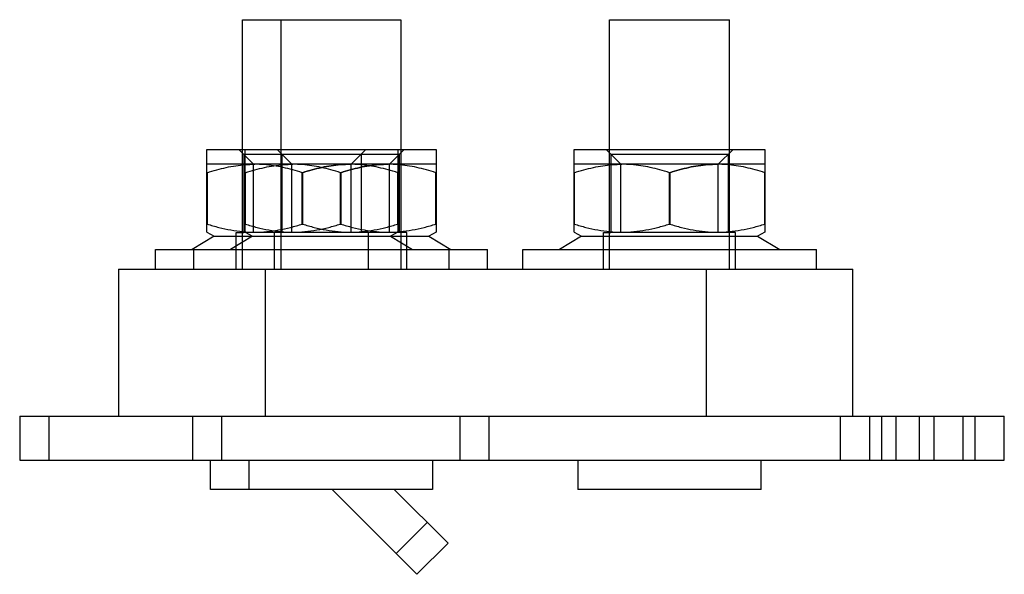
# Model space of a CAD drawing. Header units: millimetres. Extents: x 10 to 77.1, y 41.3 to 79.1.
import ezdxf

# ---------------------------------------------------------------- set-up
doc = ezdxf.new("R2010")
doc.units = ezdxf.units.MM
doc.header["$LTSCALE"] = 7.813643
doc.layers.get('0').update_dxf_attribs({"linetype": 'CONTINUOUS'})
doc.layers.add('INTFCLR_2889', color=7, linetype='CONTINUOUS')

msp = doc.modelspace()

# ---------------------------------------------------------------- linework, layer by layer
at = {"color": 7}
for p, q in [((25.196, 62.117), (25.196, 79.117)), ((25.196, 79.117), (35.974, 79.117)), ((27.814, 79.117), (27.814, 62.117)), ((35.974, 79.117), (35.974, 62.117)), ((50.196, 62.117), (50.196, 79.117)), ((50.196, 79.117), (58.356, 79.117)), ((58.356, 62.117), (58.356, 79.117)), ((16.764, 62.117), (16.764, 52.117)), ((16.764, 62.117), (66.764, 62.117)), ((26.764, 52.117), (26.764, 62.117)), ((56.764, 62.117), (56.764, 52.117)), ((66.764, 52.117), (66.764, 62.117)), ((10.026, 52.117), (10.026, 49.117)), ((10.026, 52.117), (77.076, 52.117)), ((12.026, 49.117), (12.026, 52.117)), ((21.794, 52.117), (21.794, 49.117)), ((23.794, 49.117), (23.794, 52.117)), ((39.994, 52.117), (39.994, 49.117)), ((41.994, 49.117), (41.994, 52.117)), ((65.922, 49.117), (65.922, 52.109)), ((67.917, 49.117), (67.917, 52.117)), ((68.706, 52.117), (68.706, 49.117)), ((69.704, 49.117), (69.704, 52.117)), ((71.276, 52.117), (71.276, 49.117)), ((72.276, 52.117), (72.276, 49.117)), ((74.276, 49.117), (74.276, 52.117)), ((75.076, 52.117), (75.076, 49.117)), ((77.076, 49.117), (77.076, 52.117)), ((10.026, 49.117), (77.076, 49.117)), ((23.026, 47.117), (23.026, 49.117)), ((25.644, 47.117), (25.644, 49.117)), ((38.144, 49.117), (38.144, 47.117)), ((48.026, 49.117), (48.026, 47.117)), ((60.526, 47.117), (60.526, 49.117)), ((38.144, 47.117), (23.027, 47.117)), ((31.294, 47.117), (37.072, 41.339)), ((35.537, 47.117), (39.194, 43.46)), ((60.526, 47.117), (48.027, 47.117)), ((35.658, 42.753), (37.779, 44.874)), ((37.072, 41.339), (39.194, 43.46))]:
    msp.add_line(p, q, dxfattribs=at)
at = {"layer": 'INTFCLR_2889', "color": 7}
for p, q in [((22.779, 64.644), (22.779, 70.267)), ((22.779, 70.267), (38.379, 70.267)), ((25.956, 69.267), (24.956, 70.267)), ((25.279, 69.944), (25.279, 64.617)), ((35.879, 69.944), (25.279, 69.944)), ((25.379, 64.644), (25.379, 70.267)), ((28.556, 69.267), (27.556, 70.267)), ((27.879, 69.944), (27.879, 64.617)), ((32.602, 69.267), (33.602, 70.267)), ((33.279, 69.944), (33.279, 64.617)), ((35.202, 69.267), (36.202, 70.267)), ((35.779, 70.267), (35.779, 64.644)), ((35.879, 69.944), (35.879, 64.617)), ((38.379, 70.267), (38.379, 64.644)), ((47.779, 64.644), (47.779, 70.267)), ((47.779, 70.267), (60.779, 70.267)), ((50.956, 69.267), (49.956, 70.267)), ((50.279, 69.944), (50.279, 64.617)), ((58.279, 69.944), (50.279, 69.944)), ((57.602, 69.267), (58.602, 70.267)), ((58.279, 69.944), (58.279, 64.617)), ((60.779, 70.267), (60.779, 64.644)), ((38.379, 69.267), (22.779, 69.267)), ((25.956, 64.617), (25.956, 69.267)), ((28.556, 64.617), (28.556, 69.267)), ((32.602, 64.617), (32.602, 69.267)), ((35.202, 64.617), (35.202, 69.267)), ((60.779, 69.267), (47.779, 69.267)), ((50.956, 64.617), (50.956, 69.267)), ((57.602, 64.617), (57.602, 69.267)), ((22.779, 68.689), (22.789, 68.689)), ((22.789, 68.689), (22.789, 65.199)), ((25.379, 68.689), (25.389, 68.689)), ((25.389, 68.689), (25.389, 65.199)), ((29.27, 65.199), (29.27, 68.689)), ((29.289, 68.689), (29.27, 68.689)), ((29.289, 68.689), (29.289, 65.199)), ((31.87, 65.199), (31.87, 68.689)), ((31.889, 68.689), (31.87, 68.689)), ((31.889, 68.689), (31.889, 65.199)), ((35.77, 65.199), (35.77, 68.689)), ((35.779, 68.689), (35.77, 68.689)), ((38.37, 65.199), (38.37, 68.689)), ((38.379, 68.689), (38.37, 68.689)), ((47.779, 68.689), (47.789, 68.689)), ((47.789, 68.689), (47.789, 65.199)), ((54.289, 68.689), (54.27, 68.689)), ((54.27, 65.199), (54.27, 68.689)), ((54.289, 68.689), (54.289, 65.199)), ((60.77, 68.689), (60.779, 68.689)), ((60.77, 65.199), (60.77, 68.689)), ((22.789, 65.199), (22.779, 65.199)), ((25.389, 65.199), (25.379, 65.199)), ((29.27, 65.199), (29.289, 65.199)), ((31.87, 65.199), (31.889, 65.199)), ((35.77, 65.199), (35.779, 65.199)), ((38.37, 65.199), (38.379, 65.199)), ((47.789, 65.199), (47.779, 65.199)), ((54.27, 65.199), (54.289, 65.199)), ((60.77, 65.199), (60.779, 65.199)), ((22.779, 64.644), (23.279, 64.367)), ((24.779, 62.117), (24.779, 64.617)), ((24.779, 64.617), (25.279, 64.617)), ((35.879, 64.617), (25.279, 64.617)), ((25.379, 64.644), (25.879, 64.367)), ((27.379, 62.117), (27.379, 64.617)), ((33.779, 62.117), (33.779, 64.617)), ((35.779, 64.644), (35.279, 64.367)), ((36.379, 64.617), (35.879, 64.617)), ((36.379, 62.117), (36.379, 64.617)), ((38.379, 64.644), (37.879, 64.367)), ((47.779, 64.644), (48.279, 64.367)), ((49.779, 64.617), (50.279, 64.617)), ((49.779, 62.117), (49.779, 64.617)), ((58.279, 64.617), (50.279, 64.617)), ((58.779, 64.617), (58.279, 64.617)), ((58.779, 62.117), (58.779, 64.617)), ((60.779, 64.644), (60.279, 64.367)), ((23.279, 64.367), (21.779, 63.467)), ((23.279, 64.367), (37.879, 64.367)), ((25.879, 64.367), (24.379, 63.467)), ((35.279, 64.367), (36.779, 63.467)), ((37.879, 64.367), (39.379, 63.467)), ((48.279, 64.367), (46.779, 63.467)), ((48.279, 64.367), (60.279, 64.367)), ((60.279, 64.367), (61.779, 63.467)), ((19.279, 62.117), (19.279, 63.467)), ((19.279, 63.467), (41.879, 63.467)), ((21.879, 62.117), (21.879, 63.467)), ((39.279, 62.117), (39.279, 63.467)), ((41.879, 62.117), (41.879, 63.467)), ((44.279, 62.117), (44.279, 63.467)), ((44.279, 63.467), (64.279, 63.467)), ((64.279, 62.117), (64.279, 63.467)), ((19.279, 62.117), (41.879, 62.117)), ((44.279, 62.117), (64.279, 62.117))]:
    msp.add_line(p, q, dxfattribs=at)
for points, knots in [([(22.789, 68.689), (23.005, 68.761), (23.436, 68.894), (24.086, 69.057), (24.736, 69.177), (25.384, 69.25), (25.815, 69.267), (26.029, 69.267)], [0, 0, 0, 0, 0.206211, 0.409059, 0.608598, 0.805393, 1, 1, 1, 1]), ([(25.389, 68.689), (25.605, 68.761), (26.035, 68.894), (26.686, 69.057), (27.336, 69.177), (27.983, 69.25), (28.415, 69.267), (28.629, 69.267)], [0, 0, 0, 0, 0.206211, 0.409059, 0.608598, 0.805393, 1, 1, 1, 1]), ([(29.27, 68.689), (29.054, 68.761), (28.623, 68.894), (27.972, 69.057), (27.323, 69.177), (26.675, 69.25), (26.244, 69.267), (26.029, 69.267)], [0, 0, 0, 0, 0.206206, 0.409049, 0.608586, 0.805385, 1, 1, 1, 1]), ([(31.87, 68.689), (31.654, 68.761), (31.223, 68.894), (30.572, 69.057), (29.923, 69.177), (29.275, 69.25), (28.844, 69.267), (28.629, 69.267)], [0, 0, 0, 0, 0.206206, 0.409049, 0.608586, 0.805385, 1, 1, 1, 1]), ([(32.529, 69.267), (32.315, 69.267), (31.884, 69.25), (31.236, 69.177), (30.586, 69.057), (29.935, 68.894), (29.505, 68.761), (29.289, 68.689)], [0, 0, 0, 0, 0.194602, 0.391417, 0.590979, 0.793832, 1, 1, 1, 1]), ([(29.289, 68.689), (29.505, 68.761), (29.936, 68.894), (30.586, 69.057), (31.236, 69.177), (31.884, 69.25), (32.315, 69.267), (32.529, 69.267)], [0, 0, 0, 0, 0.206203, 0.409049, 0.608587, 0.805386, 1, 1, 1, 1]), ([(35.129, 69.267), (34.915, 69.267), (34.483, 69.25), (33.836, 69.177), (33.186, 69.057), (32.535, 68.894), (32.104, 68.761), (31.889, 68.689)], [0, 0, 0, 0, 0.194602, 0.391417, 0.590979, 0.793832, 1, 1, 1, 1]), ([(31.889, 68.689), (32.104, 68.761), (32.535, 68.894), (33.186, 69.057), (33.836, 69.177), (34.483, 69.25), (34.915, 69.267), (35.129, 69.267)], [0, 0, 0, 0, 0.206203, 0.409049, 0.608587, 0.805386, 1, 1, 1, 1]), ([(35.77, 68.689), (35.554, 68.761), (35.123, 68.894), (34.472, 69.057), (33.823, 69.177), (33.175, 69.25), (32.744, 69.267), (32.529, 69.267)], [0, 0, 0, 0, 0.206254, 0.40912, 0.608658, 0.805433, 1, 1, 1, 1]), ([(38.37, 68.689), (38.154, 68.761), (37.723, 68.894), (37.072, 69.057), (36.422, 69.177), (35.775, 69.25), (35.344, 69.267), (35.129, 69.267)], [0, 0, 0, 0, 0.206254, 0.40912, 0.608658, 0.805433, 1, 1, 1, 1]), ([(47.789, 68.689), (48.005, 68.761), (48.436, 68.894), (49.086, 69.057), (49.736, 69.177), (50.384, 69.25), (50.815, 69.267), (51.029, 69.267)], [0, 0, 0, 0, 0.206211, 0.409059, 0.608598, 0.805393, 1, 1, 1, 1]), ([(54.27, 68.689), (54.054, 68.761), (53.623, 68.894), (52.972, 69.057), (52.323, 69.177), (51.675, 69.25), (51.244, 69.267), (51.029, 69.267)], [0, 0, 0, 0, 0.206206, 0.409049, 0.608586, 0.805385, 1, 1, 1, 1]), ([(57.529, 69.267), (57.315, 69.267), (56.884, 69.25), (56.236, 69.177), (55.586, 69.057), (54.935, 68.894), (54.505, 68.761), (54.289, 68.689)], [0, 0, 0, 0, 0.194602, 0.391417, 0.590979, 0.793832, 1, 1, 1, 1]), ([(54.289, 68.689), (54.505, 68.761), (54.936, 68.894), (55.586, 69.057), (56.236, 69.177), (56.884, 69.25), (57.315, 69.267), (57.529, 69.267)], [0, 0, 0, 0, 0.206203, 0.409049, 0.608587, 0.805386, 1, 1, 1, 1]), ([(60.77, 68.689), (60.554, 68.761), (60.123, 68.894), (59.472, 69.057), (58.823, 69.177), (58.175, 69.25), (57.744, 69.267), (57.529, 69.267)], [0, 0, 0, 0, 0.206254, 0.40912, 0.608658, 0.805433, 1, 1, 1, 1]), ([(22.789, 65.199), (23.053, 65.115), (23.585, 64.96), (24.394, 64.782), (25.21, 64.67), (26.03, 64.631), (26.849, 64.67), (27.664, 64.782), (28.474, 64.96), (29.006, 65.115), (29.27, 65.199)], [0, 0, 0, 0, 0.126105, 0.251575, 0.376277, 0.500046, 0.623785, 0.748384, 0.873907, 1, 1, 1, 1]), ([(25.389, 65.199), (25.653, 65.115), (26.185, 64.96), (26.994, 64.782), (27.81, 64.67), (28.63, 64.631), (29.448, 64.67), (30.264, 64.782), (31.073, 64.96), (31.605, 65.115), (31.87, 65.199)], [0, 0, 0, 0, 0.126105, 0.251575, 0.376277, 0.500046, 0.623785, 0.748384, 0.873907, 1, 1, 1, 1]), ([(29.289, 65.199), (29.553, 65.115), (30.085, 64.96), (30.894, 64.782), (31.71, 64.67), (32.529, 64.631), (33.348, 64.67), (34.164, 64.782), (34.973, 64.96), (35.505, 65.115), (35.77, 65.199)], [0, 0, 0, 0, 0.126076, 0.251525, 0.376214, 0.499979, 0.623722, 0.748333, 0.873877, 1, 1, 1, 1]), ([(31.889, 65.199), (32.153, 65.115), (32.685, 64.96), (33.494, 64.782), (34.31, 64.67), (35.129, 64.631), (35.948, 64.67), (36.764, 64.782), (37.573, 64.96), (38.105, 65.115), (38.37, 65.199)], [0, 0, 0, 0, 0.126076, 0.251525, 0.376214, 0.499979, 0.623722, 0.748333, 0.873877, 1, 1, 1, 1]), ([(47.789, 65.199), (48.053, 65.115), (48.585, 64.96), (49.394, 64.782), (50.21, 64.67), (51.03, 64.631), (51.849, 64.67), (52.664, 64.782), (53.474, 64.96), (54.006, 65.115), (54.27, 65.199)], [0, 0, 0, 0, 0.126105, 0.251575, 0.376277, 0.500046, 0.623785, 0.748384, 0.873907, 1, 1, 1, 1]), ([(54.289, 65.199), (54.553, 65.115), (55.085, 64.96), (55.894, 64.782), (56.71, 64.67), (57.529, 64.631), (58.348, 64.67), (59.164, 64.782), (59.973, 64.96), (60.505, 65.115), (60.77, 65.199)], [0, 0, 0, 0, 0.126076, 0.251525, 0.376214, 0.499979, 0.623722, 0.748333, 0.873877, 1, 1, 1, 1])]:
    msp.add_open_spline(points, degree=3, knots=knots, dxfattribs=at)

doc.saveas('drawing.dxf')
